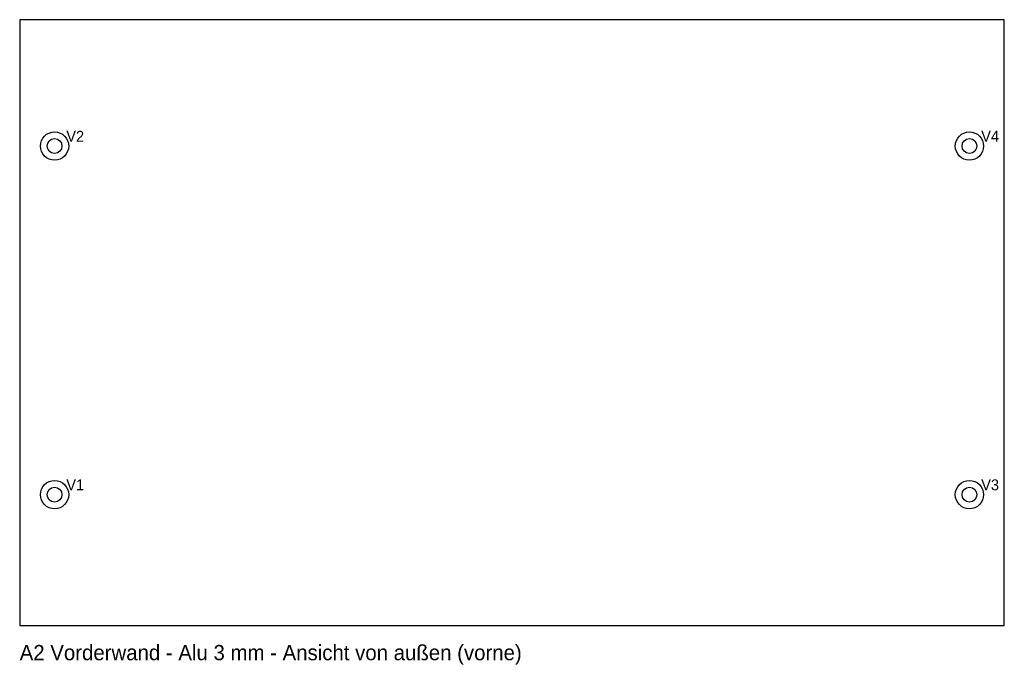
# Model space of a CAD drawing. Header units: millimetres. Extents: x 0 to 226, y -9 to 139.
import ezdxf

# ---------------------------------------------------------------- set-up
doc = ezdxf.new("R2010")
doc.units = ezdxf.units.MM
for name, color, linetype in [('BOHRUNG', 1, 'Continuous'), ('KONTUR', 7, 'Continuous'), ('SENKUNG', 4, 'Continuous'), ('TEXT', 8, 'Continuous')]:
    doc.layers.add(name, color=color, linetype=linetype)

msp = doc.modelspace()

# ---------------------------------------------------------------- linework, layer by layer
at = {"layer": 'BOHRUNG'}
for centre in [(8, 110), (218, 110), (8, 30), (218, 30)]:
    msp.add_circle(centre, 1.7, dxfattribs=at)
at = {"layer": 'KONTUR'}
msp.add_lwpolyline([(0, 0), (226, 0), (226, 139), (0, 139)], close=True, dxfattribs=at)
at = {"layer": 'SENKUNG'}
for centre in [(8, 110), (218, 110), (8, 30), (218, 30)]:
    msp.add_circle(centre, 3.25, dxfattribs=at)

# ---------------------------------------------------------------- texts
at = {"layer": 'TEXT'}
for s, height, p in [('V2', 2.5, (10.7, 111)), ('V4', 2.5, (220.7, 111)), ('V1', 2.5, (10.7, 31)), ('V3', 2.5, (220.7, 31)), ('A2 Vorderwand - Alu 3 mm - Ansicht von außen (vorne)', 3.5, (0, -8))]:
    msp.add_text(s, height=height, dxfattribs=at).set_placement(p)

doc.saveas('drawing.dxf')
